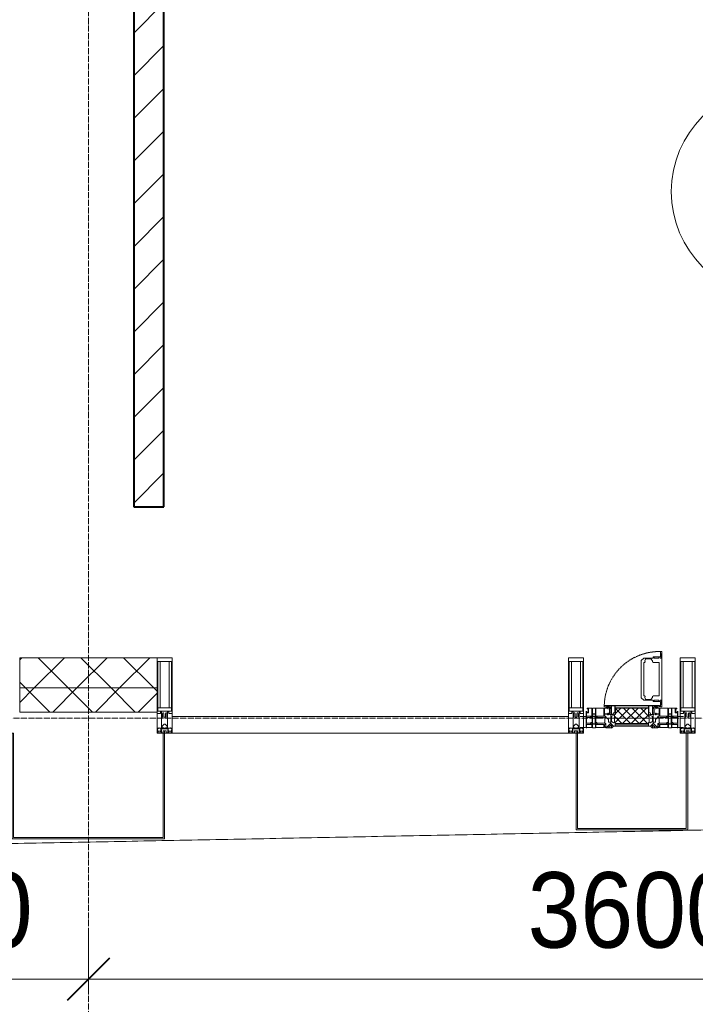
# Model space of a CAD drawing. Header units: millimetres. Extents: x 5617 to 183965, y 7718 to 172958.
# Tile 73 of 120: x 75697 to 77935, y 14453 to 17712. Entities that reach past the tile are written whole.
import ezdxf

# ---------------------------------------------------------------- set-up
doc = ezdxf.new("R2010")
doc.units = ezdxf.units.MM
for name, pattern in [('-D1-02х01', [3, 2, -1]), ('ADSK_Линия сетки', [25, 20, -2.5, 0, -2.5]), ('Линия сетки', [25, 20, -2.5, 0, -2.5])]:
    doc.linetypes.add(name, pattern=pattern)
for name, color, linetype, lineweight in [('Импосты витража', 7, 'Continuous', 18), ('Колонны', 7, 'Continuous', 18), ('Марки помещений', 7, 'Continuous', 20), ('Окна', 7, 'Continuous', 18), ('Оси', 7, 'Continuous', 9), ('Панели витража', 7, 'Continuous', 18), ('Размеры', 7, 'Continuous', 9), ('Размеры-100', 7, 'Continuous', 9), ('Стены разрез', 7, 'Continuous', 40), ('Стены штриховка', 7, 'Continuous', 40), ('Форма', 7, 'Continuous', 18), ('Элементы узлов', 7, 'Continuous', 18)]:
    doc.layers.add(name, color=color, linetype=linetype, lineweight=lineweight)
doc.styles.add('Arial', font='arial.ttf', dxfattribs={"width": 0.9, "height": 250})
doc.dimstyles.new('Основной_2_5_мм', dxfattribs={"dimscale": 304.8, "dimtxt": 255.06485, "dimasz": 0.463911, "dimexe": 0.492126, "dimexo": 0.492126, "dimgap": 0.098425, "dimtad": 1, "dimdec": 0, "dimdsep": 46, "dimtxsty": 'Arial', "dimblk1": 'OBLIQUE', "dimblk2": 'OBLIQUE', "dimsah": 1, "dimcen": 0.09, "dimdle": 0.492126, "dimazin": 2, "dimtfac": 1, "dimtdec": 4, "dimtix": 1, "dimtmove": 0, "dimatfit": 3, "dimfxl": 1, "dimtvp": 1, "dimtolj": 1, "dimtzin": 0, "dimlwd": 20, "dimlwe": 20, "dimarcsym": 2})
pattern_1 = [(45, (0, 0), (-70.71068, 70.71068), []), (135, (0, 0), (-70.71068, -70.71068), [])]

# ---------------------------------------------------------------- blocks, each defined once
blk = doc.blocks.new('135_SLK_K4_AR_rvt-1-МКСС_К4_L05_18_600_')
at = {"layer": 'Стены разрез', "lineweight": 9, "true_color": 0xcccccc}
h = blk.add_hatch(dxfattribs=at)
h.set_pattern_fill('FP_3', color=254, style=0, pattern_type=2)
h.set_pattern_definition([(45, (0, 0), (-70.71068, 70.71068), [])])
h.paths.add_polyline_path([(126200, 16100), (126200, 19400), (126100, 19400), (126100, 16100)])
at = {"layer": 'Стены разрез', "color": 254, "true_color": 0xcccccc}
for p, q in [((126100, 19400), (126100, 16100)), ((126200, 16100), (126200, 18700)), ((126100, 16100), (126200, 16100))]:
    blk.add_line(p, q, dxfattribs=at)
blk = doc.blocks.new('A_PAN_Створка - 383мм-7507229-МКСС_К4_L05_18_600_')
at = {"layer": 'Панели витража', "lineweight": 5, "true_color": 0xcccccc}
h = blk.add_hatch(dxfattribs=at)
h.set_pattern_fill('FP_5', color=254, style=0, pattern_type=2)
h.set_pattern_definition([(45, (-127750, -15350), (-14.1421356, 14.1421356), []), (135, (-127750, -15350), (-14.1421356, -14.1421356), [])])
h.paths.add_polyline_path([(-15.7, 31.8), (54.5, 31.8), (54.9, 34.1), (57.2, 36.4), (57.2, 60.8), (54.6, 63.4), (53.6, 82.7), (-54.6, 81.8), (-54.6, 63.4), (-57.2, 60.8), (-57.2, 36.4), (-54.9, 34.1), (-54.5, 31.8)])
at = {"layer": 'Окна', "color": 7, "lineweight": 5, "true_color": 0xf4f4f4}
for p, q in [((95.1, 270.5), (95.1, 252.9)), ((99.6, 270.5), (95.1, 270.5)), ((97.9, 262.4), (95.1, 262.4)), ((97.9, 262.4), (97.9, 248.4)), ((99.6, 270.5), (99.6, 87.5)), ((39.7, 249), (31.1, 240.4)), ((31.1, 117.6), (31.1, 240.4)), ((41.4, 234.2), (39.1, 233.8)), ((39.1, 179), (39.1, 233.8)), ((70.1, 249), (39.7, 249)), ((41.4, 234.2), (43.5, 236.3)), ((45, 244.7), (42.3, 239.8)), ((42.3, 239.8), (43.5, 236.3)), ((45.9, 246.8), (45, 244.7)), ((63.3, 246.8), (45.9, 246.8)), ((64.1, 245), (63.3, 246.8)), ((64.1, 245), (66.7, 241)), ((66.7, 241), (68.6, 239.7)), ((68.6, 239.7), (68.6, 236.4)), ((68.6, 236.4), (71.1, 233.9)), ((70.1, 252.9), (70.1, 249)), ((95.1, 252.9), (70.1, 252.9)), ((71.1, 233.9), (89.5, 233.9)), ((74.1, 248.4), (74.1, 252.9)), ((89.1, 248.4), (74.1, 248.4)), ((89.1, 252.9), (89.1, 248.4)), ((89.5, 233.9), (90.6, 232.8)), ((90.6, 125.2), (90.6, 232.8)), ((93.1, 248.4), (93.1, 252.9)), ((97.9, 248.4), (93.1, 248.4)), ((39.1, 179), (39.1, 124.2)), ((39.7, 109), (31.1, 117.6)), ((41.4, 123.8), (39.1, 124.2)), ((70.1, 109), (39.7, 109)), ((41.4, 123.8), (43.5, 121.7)), ((42.3, 118.2), (43.5, 121.7)), ((45, 113.3), (42.3, 118.2)), ((45.9, 111.2), (45, 113.3)), ((63.3, 111.2), (45.9, 111.2)), ((64.1, 113), (63.3, 111.2)), ((64.1, 113), (66.7, 117)), ((66.7, 117), (68.6, 118.3)), ((68.6, 121.6), (71.1, 124.1)), ((68.6, 118.3), (68.6, 121.6)), ((70.1, 105.1), (70.1, 109)), ((95.1, 105.1), (70.1, 105.1)), ((71.1, 124.1), (89.5, 124.1)), ((74.1, 109.6), (74.1, 105.1)), ((89.1, 109.6), (74.1, 109.6)), ((89.1, 105.1), (89.1, 109.6)), ((89.5, 124.1), (90.6, 125.2)), ((93.1, 109.6), (93.1, 105.1)), ((97.9, 109.6), (93.1, 109.6)), ((95.1, 87.5), (95.1, 105.1)), ((97.9, 95.6), (97.9, 109.6)), ((97.9, 95.6), (95.1, 95.6)), ((99.6, 87.5), (95.1, 87.5))]:
    blk.add_line(p, q, dxfattribs=at)
at = {"layer": 'Окна', "color": 254, "lineweight": 5, "true_color": 0xcccccc}
for p, q in [((-152, 20), (-152, 73.5)), ((-150.5, 69.5), (-150.5, 73.5)), ((-145, 69.5), (-150.5, 69.5)), ((-150.5, 33.6), (-150.5, 68)), ((-150.5, 68), (-143.5, 68)), ((-148.5, 82.5), (-132.4, 82.5)), ((-148.5, 81), (-148.5, 82.5)), ((-143.5, 81), (-148.5, 81)), ((-145, 69.5), (-145, 79.5)), ((-143.5, 68), (-143.5, 81)), ((-132.4, 56.6), (-132.4, 82.5)), ((-131, 82.5), (-120.8, 82.5)), ((-131, 82.5), (-131, 64.6)), ((-120.8, 82.5), (-120.8, 64.6)), ((-119.3, 82.5), (-92.5, 82.5)), ((-119.3, 56.6), (-119.3, 82.5)), ((-92.5, 56.6), (-92.5, 82.5)), ((-91.5, 92), (91.5, 92)), ((-91.5, 87.5), (-91.5, 92)), ((-73.9, 87.5), (-91.5, 87.5)), ((-90.8, 82.5), (-79.5, 82.5)), ((-90.8, 64.6), (-90.8, 82.5)), ((-85, 84), (-85, 87.5)), ((-85, 87.5), (-78, 87.5)), ((-78, 84), (-85, 84)), ((-80.1, 66.1), (-80.1, 64.6)), ((-78, 66.1), (-80.1, 66.1)), ((-79.5, 82.5), (-79.5, 80.6)), ((-79.5, 80.6), (-78, 80.6)), ((-78, 87.5), (-78, 84)), ((-78, 66.1), (-78, 61.1)), ((-73.9, 62.5), (-73.9, 87.5)), ((73.9, 87.5), (73.9, 62.5)), ((91.5, 87.5), (73.9, 87.5)), ((78, 87.5), (78, 84)), ((85, 87.5), (78, 87.5)), ((78, 84), (85, 84)), ((79.5, 80.6), (78, 80.6)), ((78, 66.1), (78, 61.1)), ((78, 66.1), (80.1, 66.1)), ((90.8, 82.5), (79.5, 82.5)), ((79.5, 82.5), (79.5, 80.6)), ((80.1, 66.1), (80.1, 64.6)), ((85, 84), (85, 87.5)), ((90.8, 64.6), (90.8, 82.5)), ((91.5, 92), (91.5, 87.5)), ((119.3, 82.5), (92.5, 82.5)), ((92.5, 56.6), (92.5, 82.5)), ((119.3, 56.6), (119.3, 82.5)), ((120.8, 82.5), (120.8, 64.6)), ((131, 82.5), (120.8, 82.5)), ((131, 82.5), (131, 64.6)), ((132.4, 56.6), (132.4, 82.5)), ((148.5, 82.5), (132.4, 82.5)), ((143.5, 81), (148.5, 81)), ((143.5, 68), (143.5, 81)), ((150.5, 68), (143.5, 68)), ((145, 69.5), (145, 79.5)), ((145, 69.5), (150.5, 69.5)), ((148.5, 81), (148.5, 82.5)), ((150.5, 69.5), (150.5, 73.5)), ((150.5, 33.6), (150.5, 68)), ((152, 20), (152, 73.5)), ((-171, 55.5), (-152, 55.5)), ((-150.5, 56.6), (-132.4, 56.6)), ((-136.4, 52.4), (-150.5, 52.4)), ((-136.3, 33.6), (-150.5, 33.6)), ((-137.2, 54.8), (-135.8, 50.8)), ((-132.5, 54.8), (-137.2, 54.8)), ((-137.2, 31), (-135.8, 35)), ((-132.1, 49), (-135.8, 50.8)), ((-132.1, 36.8), (-135.8, 35)), ((-132.5, 53.8), (-133.4, 52)), ((-133.4, 52), (-130.1, 50.4)), ((-133.4, 33.7), (-130.1, 35.3)), ((-132.5, 31.9), (-133.4, 33.7)), ((-132.5, 53.8), (-132.5, 54.8)), ((-132.1, 49), (-132.1, 36.8)), ((-131, 64.6), (-120.8, 64.6)), ((-131, 56.5), (-131, 62.6)), ((-120.8, 62.6), (-131, 62.6)), ((-131, 56.5), (-120.8, 56.5)), ((-131, 55.1), (-131, 52.7)), ((-120.8, 55.1), (-131, 55.1)), ((-129.4, 51.1), (-131, 52.7)), ((-129.4, 34.6), (-131, 33)), ((-131, 30.9), (-131, 33)), ((-130.1, 50.4), (-129.4, 51.1)), ((-130.1, 35.3), (-130.1, 50.4)), ((-130.1, 35.3), (-129.4, 34.6)), ((-122.4, 51.1), (-120.8, 52.7)), ((-121.7, 50.4), (-122.4, 51.1)), ((-121.7, 35.3), (-122.4, 34.6)), ((-122.4, 34.6), (-120.8, 33)), ((-118.4, 52), (-121.7, 50.4)), ((-121.7, 35.3), (-121.7, 50.4)), ((-118.4, 33.7), (-121.7, 35.3)), ((-120.8, 56.5), (-120.8, 62.6)), ((-120.8, 55.1), (-120.8, 52.7)), ((-120.8, 30.9), (-120.8, 33)), ((-119.7, 49), (-115.9, 50.8)), ((-119.7, 49), (-119.7, 36.8)), ((-119.7, 36.8), (-115.9, 35)), ((-92.5, 56.6), (-119.3, 56.6)), ((-119.3, 54.8), (-114.6, 54.8)), ((-119.3, 53.8), (-119.3, 54.8)), ((-119.3, 53.8), (-118.4, 52)), ((-119.3, 31.9), (-118.4, 33.7)), ((-114.6, 54.8), (-115.9, 50.8)), ((-114.6, 31), (-115.9, 35)), ((-94.1, 33.5), (-115.4, 33.5)), ((-94.1, 52.5), (-115.3, 52.5)), ((-89.9, 50.9), (-94.1, 52.5)), ((-89.9, 35.1), (-94.1, 33.5)), ((-80.1, 64.6), (-90.8, 64.6)), ((-90.8, 62.7), (-90.8, 56.6)), ((-80.4, 62.7), (-90.8, 62.7)), ((-90.8, 56.6), (-85.9, 56.6)), ((-89.9, 52.2), (-88.6, 53.5)), ((-89.9, 52.2), (-89.9, 50.9)), ((-89.9, 35.1), (-89.9, 50.9)), ((-89.9, 32.5), (-89.9, 35.1)), ((-85.9, 53.5), (-88.6, 53.5)), ((-85.9, 56.6), (-85.9, 53.5)), ((-85.9, 53.5), (-78, 45.6)), ((-70, 33.8), (-83.4, 20.4)), ((-80.4, 61.1), (-80.4, 62.7)), ((-78, 61.1), (-80.4, 61.1)), ((-78, 45.6), (-78, 36.8)), ((-78, 36.8), (-70, 36.8)), ((-70, 62.5), (-73.9, 62.5)), ((-70, 32.1), (-70, 62.5)), ((-70, 36.8), (-70, 33.8)), ((70, 62.5), (70, 32.1)), ((73.9, 62.5), (70, 62.5)), ((70, 36.8), (70, 33.8)), ((78, 36.8), (70, 36.8)), ((70, 33.8), (83.4, 20.4)), ((78, 61.1), (80.4, 61.1)), ((85.9, 53.5), (78, 45.6)), ((78, 45.6), (78, 36.8)), ((80.1, 64.6), (90.8, 64.6)), ((80.4, 62.7), (90.8, 62.7)), ((80.4, 61.1), (80.4, 62.7)), ((85.9, 56.6), (85.9, 53.5)), ((90.8, 56.6), (85.9, 56.6)), ((85.9, 53.5), (88.6, 53.5)), ((89.9, 52.2), (88.6, 53.5)), ((89.9, 50.9), (94.1, 52.5)), ((89.9, 52.2), (89.9, 50.9)), ((89.9, 35.1), (89.9, 50.9)), ((89.9, 35.1), (94.1, 33.5)), ((89.9, 32.5), (89.9, 35.1)), ((90.8, 62.7), (90.8, 56.6)), ((92.5, 56.6), (119.3, 56.6)), ((94.1, 52.5), (115.3, 52.5)), ((94.1, 33.5), (115.4, 33.5)), ((114.6, 54.8), (115.9, 50.8)), ((119.3, 54.8), (114.6, 54.8)), ((114.6, 31), (115.9, 35)), ((119.7, 49), (115.9, 50.8)), ((119.7, 36.8), (115.9, 35)), ((119.3, 53.8), (118.4, 52)), ((118.4, 52), (121.7, 50.4)), ((118.4, 33.7), (121.7, 35.3)), ((119.3, 31.9), (118.4, 33.7)), ((119.3, 53.8), (119.3, 54.8)), ((119.7, 49), (119.7, 36.8)), ((131, 64.6), (120.8, 64.6)), ((120.8, 56.5), (120.8, 62.6)), ((120.8, 62.6), (131, 62.6)), ((131, 56.5), (120.8, 56.5)), ((120.8, 55.1), (120.8, 52.7)), ((120.8, 55.1), (131, 55.1)), ((122.4, 51.1), (120.8, 52.7)), ((122.4, 34.6), (120.8, 33)), ((120.8, 30.9), (120.8, 33)), ((121.7, 50.4), (122.4, 51.1)), ((121.7, 35.3), (121.7, 50.4)), ((121.7, 35.3), (122.4, 34.6)), ((129.4, 51.1), (131, 52.7)), ((130.1, 50.4), (129.4, 51.1)), ((130.1, 35.3), (129.4, 34.6)), ((129.4, 34.6), (131, 33)), ((133.4, 52), (130.1, 50.4)), ((130.1, 35.3), (130.1, 50.4)), ((133.4, 33.7), (130.1, 35.3)), ((131, 56.5), (131, 62.6)), ((131, 55.1), (131, 52.7)), ((131, 30.9), (131, 33)), ((132.1, 49), (135.8, 50.8)), ((132.1, 49), (132.1, 36.8)), ((132.1, 36.8), (135.8, 35)), ((150.5, 56.6), (132.4, 56.6)), ((132.5, 54.8), (137.2, 54.8)), ((132.5, 53.8), (132.5, 54.8)), ((132.5, 53.8), (133.4, 52)), ((132.5, 31.9), (133.4, 33.7)), ((137.2, 54.8), (135.8, 50.8)), ((137.2, 31), (135.8, 35)), ((136.3, 33.6), (150.5, 33.6)), ((136.4, 52.4), (150.5, 52.4)), ((171, 55.5), (152, 55.5)), ((-171, 18.5), (-153.5, 18.5)), ((-153.5, 18.5), (-152, 20)), ((-150.5, 29.4), (-132.4, 29.4)), ((-150.5, 17), (-150.5, 29.4)), ((-132.4, 18.6), (-150.5, 18.6)), ((-132.5, 31), (-137.2, 31)), ((-132.5, 31.9), (-132.5, 31)), ((-132.4, 29.4), (-132.4, 18.6)), ((-120.8, 30.9), (-131, 30.9)), ((-131, 29.5), (-120.8, 29.5)), ((-131, 18.2), (-131, 29.5)), ((-120.8, 18.2), (-131, 18.2)), ((-120.8, 18.2), (-120.8, 29.5)), ((-119.3, 31.9), (-119.3, 31)), ((-119.3, 31), (-114.6, 31)), ((-92.5, 29.4), (-119.3, 29.4)), ((-119.3, 29.4), (-119.3, 18.6)), ((-119.3, 18.6), (-92.5, 18.6)), ((-92.5, 18.6), (-92.5, 29.4)), ((-90.8, 18.5), (-90.8, 29.4)), ((-90.8, 29.4), (-85.9, 29.4)), ((-87.3, 18.5), (-90.8, 18.5)), ((-85.9, 32.5), (-89.9, 32.5)), ((-87.3, 21.9), (-85.9, 21.9)), ((-87.3, 20.4), (-87.3, 21.9)), ((-87.3, 20.4), (-87.3, 18.5)), ((-84.8, 20.4), (-87.3, 20.4)), ((-85.9, 29.4), (-85.9, 32.5)), ((-85.9, 21.9), (-85.9, 29.4)), ((-85.9, 18.2), (-85.9, 20.4)), ((-75.9, 18.2), (-85.9, 18.2)), ((-83.4, 20.4), (-84.8, 20.4)), ((-75.9, 23.5), (-73, 23.5)), ((-75.9, 21.5), (-75.9, 23.5)), ((-75.9, 21.5), (-75.9, 18.2)), ((-74.9, 21.5), (-75.9, 21.5)), ((-74.9, 17.9), (-74.9, 21.5)), ((-68.9, 17.9), (-74.9, 17.9)), ((-67.2, 29.3), (-73, 23.5)), ((-61.4, 23.5), (-70, 32.1)), ((-68.9, 21.5), (-68.9, 17.9)), ((-67.9, 21.5), (-68.9, 21.5)), ((-67.9, 23.5), (-64.6, 26.8)), ((-67.9, 23.5), (-64.6, 26.8)), ((-67.9, 21.5), (-67.9, 23.5)), ((-67.9, 17), (-67.9, 23.5)), ((-61.4, 23.5), (-67.9, 17)), ((-64.6, 26.8), (-67.2, 29.3)), ((-64.6, 26.8), (-61.4, 23.5)), ((61.4, 23.5), (-61.4, 23.5)), ((70, 32.1), (61.4, 23.5)), ((61.4, 23.5), (64.6, 26.8)), ((67.9, 17), (61.4, 23.5)), ((64.6, 26.8), (67.2, 29.3)), ((67.9, 23.5), (64.6, 26.8)), ((64.6, 26.8), (67.9, 23.5)), ((67.2, 29.3), (73, 23.5)), ((67.9, 21.5), (67.9, 23.5)), ((67.9, 23.5), (67.9, 17)), ((67.9, 21.5), (68.9, 21.5)), ((68.9, 21.5), (68.9, 17.9)), ((68.9, 17.9), (74.9, 17.9)), ((75.9, 23.5), (73, 23.5)), ((74.9, 21.5), (75.9, 21.5)), ((74.9, 17.9), (74.9, 21.5)), ((75.9, 21.5), (75.9, 23.5)), ((75.9, 21.5), (75.9, 18.2)), ((75.9, 18.2), (85.9, 18.2)), ((83.4, 20.4), (84.8, 20.4)), ((84.8, 20.4), (87.3, 20.4)), ((85.9, 32.5), (89.9, 32.5)), ((85.9, 29.4), (85.9, 32.5)), ((85.9, 21.9), (85.9, 29.4)), ((90.8, 29.4), (85.9, 29.4)), ((87.3, 21.9), (85.9, 21.9)), ((85.9, 18.2), (85.9, 20.4)), ((87.3, 20.4), (87.3, 21.9)), ((87.3, 20.4), (87.3, 18.5)), ((87.3, 18.5), (90.8, 18.5)), ((90.8, 18.5), (90.8, 29.4)), ((92.5, 18.6), (92.5, 29.4)), ((92.5, 29.4), (119.3, 29.4)), ((119.3, 18.6), (92.5, 18.6)), ((119.3, 31), (114.6, 31)), ((119.3, 31.9), (119.3, 31)), ((119.3, 29.4), (119.3, 18.6)), ((120.8, 30.9), (131, 30.9)), ((120.8, 18.2), (120.8, 29.5)), ((131, 29.5), (120.8, 29.5)), ((120.8, 18.2), (131, 18.2)), ((131, 18.2), (131, 29.5)), ((150.5, 29.4), (132.4, 29.4)), ((132.4, 29.4), (132.4, 18.6)), ((132.4, 18.6), (150.5, 18.6)), ((132.5, 31.9), (132.5, 31)), ((132.5, 31), (137.2, 31)), ((150.5, 17), (150.5, 29.4)), ((153.5, 18.5), (152, 20)), ((171, 18.5), (153.5, 18.5))]:
    blk.add_line(p, q, dxfattribs=at)
at = {"layer": 'Окна', "color": 254, "linetype": '-D1-02х01', "lineweight": 5, "true_color": 0xcccccc}
blk.add_arc((91.4, 87.5), 183, 88.8555, 178.5909, dxfattribs=at)
at = {"layer": 'Элементы узлов', "color": 254, "lineweight": 5, "true_color": 0xcccccc}
for p, q in [((-91.5, 92), (-91.5, 87.5)), ((-91.5, 92), (91.5, 92)), ((-91.5, 87.5), (-73.9, 87.5)), ((-83.4, 90.3), (-69.4, 90.3)), ((-83.4, 90.3), (-83.4, 87.5)), ((-73.9, 87.5), (-73.9, 62.5)), ((-69.4, 85.5), (-73.9, 85.5)), ((-73.9, 81.5), (-69.4, 81.5)), ((-69.4, 66.5), (-73.9, 66.5)), ((-69.4, 90.3), (-69.4, 85.5)), ((-69.4, 81.5), (-69.4, 66.5)), ((-67.9, 89.3), (-66.9, 90.3)), ((-67.9, 62.5), (-67.9, 89.3)), ((-66.9, 90.3), (-57.4, 90.3)), ((-60.1, 67.7), (-61.7, 64.9)), ((-56.4, 67.7), (-60.1, 67.7)), ((-57.4, 90.3), (-56.4, 89.4)), ((-56.4, 89.4), (-56.4, 67.7)), ((-53.9, 90.3), (-54.9, 89.3)), ((-54.9, 89.3), (-54.9, 85.6)), ((-54.9, 85.6), (-53.9, 84.6)), ((-54.9, 81.9), (-53.8, 83)), ((-54.9, 63.5), (-54.9, 81.9)), ((-53.6, 82.7), (-54.6, 81.8)), ((-54.6, 81.8), (-54.6, 63.4)), ((53.9, 90.3), (-53.9, 90.3)), ((-53.9, 84.6), (53.9, 84.6)), ((53.8, 83), (-53.8, 83)), ((53.6, 82.7), (-53.6, 82.7)), ((54.6, 81.8), (53.6, 82.7)), ((54.9, 81.9), (53.8, 83)), ((53.9, 90.3), (54.9, 89.3)), ((54.9, 85.6), (53.9, 84.6)), ((54.6, 63.4), (54.6, 81.8)), ((54.9, 89.3), (54.9, 85.6)), ((54.9, 63.5), (54.9, 81.9)), ((57.4, 90.3), (56.4, 89.4)), ((56.4, 89.4), (56.4, 67.7)), ((56.4, 67.7), (60.1, 67.7)), ((66.9, 90.3), (57.4, 90.3)), ((60.1, 67.7), (61.7, 64.9)), ((67.9, 89.3), (66.9, 90.3)), ((67.9, 62.5), (67.9, 89.3)), ((69.4, 90.3), (69.4, 85.5)), ((83.4, 90.3), (69.4, 90.3)), ((69.4, 85.5), (73.9, 85.5)), ((69.4, 81.5), (69.4, 66.5)), ((73.9, 81.5), (69.4, 81.5)), ((69.4, 66.5), (73.9, 66.5)), ((91.5, 87.5), (73.9, 87.5)), ((73.9, 87.5), (73.9, 62.5)), ((83.4, 90.3), (83.4, 87.5)), ((91.5, 92), (91.5, 87.5)), ((-73.9, 62.5), (-70, 62.5)), ((-70, 62.5), (-70, 32.1)), ((-61.7, 62.5), (-67.9, 62.5)), ((-66, 56.5), (-67.8, 55.7)), ((-67.8, 55.7), (-67.8, 38.3)), ((-67.8, 38.3), (-65.7, 37.4)), ((-66, 56.5), (-62, 59.1)), ((-65.7, 37.4), (-60.8, 34.7)), ((-62, 59.1), (-60.7, 61)), ((-61.7, 64.9), (-61.7, 62.5)), ((-60.8, 34.7), (-57.3, 35.9)), ((-60.7, 61), (-57.4, 61)), ((-57.4, 61), (-54.9, 63.5)), ((-55.2, 33.8), (-57.3, 35.9)), ((-54.6, 63.4), (-57.2, 60.8)), ((-57.2, 60.8), (-57.2, 36.4)), ((-57.2, 36.4), (-54.9, 34.1)), ((-55.2, 33.8), (-54.8, 31.5)), ((-54.9, 34.1), (-54.5, 31.8)), ((54.5, 31.8), (54.9, 34.1)), ((57.2, 60.8), (54.6, 63.4)), ((55.2, 33.8), (54.8, 31.5)), ((57.4, 61), (54.9, 63.5)), ((54.9, 34.1), (57.2, 36.4)), ((55.2, 33.8), (57.3, 35.9)), ((57.2, 36.4), (57.2, 60.8)), ((60.8, 34.7), (57.3, 35.9)), ((60.7, 61), (57.4, 61)), ((62, 59.1), (60.7, 61)), ((65.7, 37.4), (60.8, 34.7)), ((61.7, 64.9), (61.7, 62.5)), ((61.7, 62.5), (67.9, 62.5)), ((66, 56.5), (62, 59.1)), ((67.8, 38.3), (65.7, 37.4)), ((66, 56.5), (67.8, 55.7)), ((67.8, 55.7), (67.8, 38.3)), ((70, 62.5), (70, 32.1)), ((73.9, 62.5), (70, 62.5)), ((-70, 32.1), (-61.4, 23.5)), ((61.4, 23.5), (-61.4, 23.5)), ((-53.9, 30.5), (-54.9, 29.5)), ((-54.9, 29.5), (-54.9, 25.8)), ((-54.9, 25.8), (-53.9, 24.8)), ((0, 31.5), (-54.8, 31.5)), ((-54.5, 31.8), (54.5, 31.8)), ((53.9, 30.5), (-53.9, 30.5)), ((-53.9, 24.8), (53.9, 24.8)), ((0, 31.5), (54.8, 31.5)), ((53.9, 30.5), (54.9, 29.5)), ((54.9, 25.8), (53.9, 24.8)), ((54.9, 29.5), (54.9, 25.8)), ((70, 32.1), (61.4, 23.5))]:
    blk.add_line(p, q, dxfattribs=at)
blk = doc.blocks.new('System Panel - A_PAN_Glass-7506762-МКСС_К4_L05_18_600_')
at = {"layer": 'Панели витража', "color": 254, "lineweight": 5, "true_color": 0xcccccc}
for p, q in [((656.25, 55), (-656.25, 55)), ((-656.25, 55), (-656.25, 0)), ((656.25, 0), (656.25, 55)), ((-656.25, 0), (656.25, 0))]:
    blk.add_line(p, q, dxfattribs=at)
blk = doc.blocks.new('Rectangular Mullion - 50Wx250H-2623690-МКСС_К4_L05_18_600_')
at = {"layer": 'Элементы узлов', "color": 254, "lineweight": 5, "true_color": 0xcccccc}
for p, q in [((-25, 65.2), (-25, 250)), ((-25, 250), (0, 250)), ((-23, 237.3), (0, 237.3)), ((-23, 237.3), (-23, 73.6)), ((-14.9, 84), (-14.9, 237.3)), ((25, 250), (0, 250)), ((23, 237.3), (0, 237.3)), ((14.9, 84), (14.9, 237.3)), ((23, 237.3), (23, 73.6)), ((25, 65.2), (25, 250)), ((-14, 65.2), (-25, 65.2)), ((0, 84), (-23, 84)), ((-0.5, 73.6), (-23, 73.6)), ((-14, 71.3), (-14, 65.2)), ((-10, 71.3), (-14, 71.3)), ((-10, 53), (-10, 71.3)), ((-7, 65.2), (-5.9, 67.3)), ((-7, 65.2), (-7, 54.7)), ((-4.1, 67.3), (-5.9, 67.3)), ((-4.1, 67.3), (-2.9, 65.1)), ((0, 84), (23, 84)), ((0.5, 73.6), (23, 73.6)), ((4.1, 67.3), (2.9, 65.1)), ((4.1, 67.3), (5.9, 67.3)), ((7, 65.2), (5.9, 67.3)), ((7, 65.2), (7, 54.7)), ((10, 71.3), (14, 71.3)), ((10, 53), (10, 71.3)), ((14, 71.3), (14, 65.2)), ((14, 65.2), (25, 65.2)), ((-8.7, 53), (-10, 53)), ((-10, 53), (-10, 17)), ((-8.7, 53), (-7, 54.7)), ((-2.9, 65.1), (-2.9, 54.6)), ((-1.3, 53), (-2.9, 54.6)), ((0, 53), (-1.3, 53)), ((0, 53), (1.3, 53)), ((1.3, 53), (2.9, 54.6)), ((2.9, 65.1), (2.9, 54.6)), ((8.7, 53), (7, 54.7)), ((8.7, 53), (10, 53)), ((10, 53), (10, 17)), ((-23.8, 14.6), (-25, 14.2)), ((-25, 0), (-25, 14.2)), ((-22.3, 17), (-23.8, 17)), ((-23.8, 17), (-23.8, 14.6)), ((-22.5, 10.6), (-23.8, 14.6)), ((-22.5, 10.6), (-23.7, 9.9)), ((-23.7, 1.3), (-23.7, 9.9)), ((-23.7, 1.3), (-11.8, 1.3)), ((-23.2, 10.2), (-22.5, 8)), ((-22.5, 8), (-22.5, 4.5)), ((-21.3, 4.5), (-22.5, 4.5)), ((-22.3, 17), (-22.3, 16)), ((-22.3, 16), (-21.3, 16)), ((-19, 17.6), (-21.3, 16)), ((-21.3, 4.5), (-21.3, 6.5)), ((-21.3, 6.5), (-14.2, 6.5)), ((-18.4, 16.6), (-19, 17.6)), ((-7.4, 16.6), (-18.4, 16.6)), ((-14.2, 6.5), (-14.2, 4.5)), ((-13.2, 4.5), (-14.2, 4.5)), ((-13.2, 4.5), (-12.2, 7.2)), ((-12.7, 7.6), (-11.3, 11.4)), ((-12.7, 7.6), (-11.8, 6.9)), ((-12.2, 9), (-12.2, 14.8)), ((-12.2, 14.8), (0, 14.8)), ((-11.8, 1.3), (-11.8, 6.9)), ((-10.5, 11.2), (-11.3, 11.4)), ((-10.5, 1.5), (-10.5, 11.2)), ((-4.8, 1.5), (-10.5, 1.5)), ((-10, 17), (-7.5, 17)), ((-8.5, 23), (-1.5, 30)), ((-8.5, 18.5), (-8.5, 23)), ((-7.5, 18.5), (-8.5, 18.5)), ((-7.5, 17), (-7.5, 18.5)), ((-7.4, 18), (-7.4, 16.6)), ((-2.6, 18), (-7.4, 18)), ((0, 8), (-4.8, 8)), ((-4.8, 1.5), (-4.8, 8)), ((-2.6, 18), (-2.6, 16.8)), ((-2.6, 16.8), (0, 16.8)), ((-1.5, 30), (0, 30)), ((1.5, 30), (0, 30)), ((2.6, 16.8), (0, 16.8)), ((0, 14.8), (0, 16.8)), ((0, 14.8), (0, 16.8)), ((12.2, 14.8), (0, 14.8)), ((0, 0), (0, 8)), ((0, 8), (4.8, 8)), ((0, 0), (0, 8)), ((8.5, 23), (1.5, 30)), ((2.6, 18), (2.6, 16.8)), ((2.6, 18), (7.4, 18)), ((4.8, 1.5), (4.8, 8)), ((4.8, 1.5), (10.5, 1.5)), ((7.4, 18), (7.4, 16.6)), ((7.4, 16.6), (18.4, 16.6)), ((7.5, 18.5), (8.5, 18.5)), ((7.5, 17), (7.5, 18.5)), ((10, 17), (7.5, 17)), ((8.5, 18.5), (8.5, 23)), ((10.5, 11.2), (11.3, 11.4)), ((10.5, 1.5), (10.5, 11.2)), ((12.7, 7.6), (11.3, 11.4)), ((12.7, 7.6), (11.8, 6.9)), ((11.8, 1.3), (11.8, 6.9)), ((23.7, 1.3), (11.8, 1.3)), ((12.2, 9), (12.2, 14.8)), ((13.2, 4.5), (12.2, 7.2)), ((13.2, 4.5), (14.2, 4.5)), ((21.3, 6.5), (14.2, 6.5)), ((14.2, 6.5), (14.2, 4.5)), ((18.4, 16.6), (19, 17.6)), ((19, 17.6), (21.3, 16)), ((22.3, 16), (21.3, 16)), ((21.3, 4.5), (21.3, 6.5)), ((21.3, 4.5), (22.5, 4.5)), ((22.3, 17), (22.3, 16)), ((22.3, 17), (23.8, 17)), ((22.5, 10.6), (23.8, 14.6)), ((22.5, 10.6), (23.7, 9.9)), ((23.2, 10.2), (22.5, 8)), ((22.5, 8), (22.5, 4.5)), ((23.7, 1.3), (23.7, 9.9)), ((23.8, 17), (23.8, 14.6)), ((23.8, 14.6), (25, 14.2)), ((25, 0), (25, 14.2)), ((-25, 0), (0, 0)), ((25, 0), (0, 0))]:
    blk.add_line(p, q, dxfattribs=at)
for centre, start, end in [((-0.5, 73.1), 360, 90), ((0.5, 73.1), 90, 180)]:
    blk.add_arc(centre, 0.5, start, end, dxfattribs=at)
blk = doc.blocks.new('Rectangular Mullion - R_StandardFrame_50Wx250H-7506756-МКСС_К4_L05_18_600_')
at = {"layer": 'Импосты витража', "color": 254, "lineweight": 5, "true_color": 0xcccccc}
for p, q in [((-25, -250), (-25, 0)), ((-25, 0), (-5, 0)), ((0, 0), (25, 0)), ((25, 0), (25, -250)), ((25, -250), (-25, -250))]:
    blk.add_line(p, q, dxfattribs=at)
blk = doc.blocks.new('Rectangular Mullion - R_StandardFrame_50Wx250H-V47-МКСС_К4_L05_18_600_')
at = {"layer": 'Импосты витража', "color": 254, "lineweight": 5, "true_color": 0xcccccc}
for p, q in [((-25, -250), (-25, 0)), ((-25, 0), (0, 0)), ((5, 0), (25, 0)), ((25, 0), (25, -250)), ((25, -250), (-25, -250))]:
    blk.add_line(p, q, dxfattribs=at)
blk = doc.blocks.new('A_SLK_PAN_Type1 - Прямой тип панели-6537453-МКСС_К4_L05_18_600_')
at = {"layer": 'Колонны', "color": 254, "lineweight": 5, "true_color": 0xcccccc}
for p, q in [((-252.5, 350), (252.5, 350)), ((-252.5, 0), (-252.5, 350)), ((-247.5, 345), (-247.5, 0)), ((247.5, 345), (-247.5, 345)), ((247.5, 0), (247.5, 345)), ((252.5, 350), (252.5, 0)), ((-247.5, 0), (-252.5, 0)), ((252.5, 0), (247.5, 0))]:
    blk.add_line(p, q, dxfattribs=at)
blk = doc.blocks.new('A_SLK_PAN_Type1 - Прямой тип панели Ф-1_1-7500429-МКСС_К4_L05_18_600_')
at = {"layer": 'Колонны', "color": 254, "lineweight": 5, "true_color": 0xcccccc}
for p, q in [((-185, 320), (185, 320)), ((-185, 0), (-185, 320)), ((-180, 315), (-180, 0)), ((180, 315), (-180, 315)), ((180, 0), (180, 315)), ((185, 320), (185, 0)), ((-180, 0), (-185, 0)), ((185, 0), (180, 0))]:
    blk.add_line(p, q, dxfattribs=at)
blk = doc.blocks.new('135_SLK_K4_AR_FCD_rvt-1-МКСС_К4_L05_18_600_')
at = {"layer": 'Стены разрез', "lineweight": 5, "true_color": 0xcccccc}
h = blk.add_hatch(dxfattribs=at)
h.set_pattern_fill('FP_4', color=254, style=0, pattern_type=2)
h.set_pattern_definition(pattern_1)
h.paths.add_polyline_path([(125722.5, 15500), (126177.5, 15500), (126177.5, 15600), (125722.5, 15600)])
h = blk.add_hatch(dxfattribs=at)
h.set_pattern_fill('FP_4', color=254, style=0, pattern_type=2)
h.set_pattern_definition(pattern_1)
h.paths.add_polyline_path([(125722.5, 15420), (126177.5, 15420), (126177.5, 15500), (125722.5, 15500), (125722.5, 15481.3)])
at = {"layer": 'Стены разрез', "color": 254, "lineweight": 9, "true_color": 0xcccccc}
for p, q in [((126177.5, 15600), (125722.5, 15600)), ((125722.5, 15600), (125722.5, 15420)), ((126177.5, 15420), (126177.5, 15600)), ((125722.5, 15420), (126177.5, 15420))]:
    blk.add_line(p, q, dxfattribs=at)
at = {"layer": 'Стены штриховка', "color": 254, "lineweight": 9, "true_color": 0xcccccc}
blk.add_line((126177.5, 15500), (125722.5, 15500), dxfattribs=at)
at = {"layer": 'Форма', "color": 254, "lineweight": 9, "true_color": 0xcccccc}
blk.add_open_spline([(115402.5, 14841.8), (115450.8, 14842.1), (115604.9, 14843.1), (115864.6, 14844.8), (116181.8, 14847.2), (116499.1, 14849.7), (116816.4, 14852.4), (117133.5, 14855.3), (117450.7, 14858.4), (117768, 14861.6), (118085.3, 14865.1), (118402.4, 14868.6), (118719.6, 14872.4), (119036.9, 14876.2), (119354.1, 14880.3), (119671.3, 14884.4), (119988.4, 14888.7), (120305.7, 14893.2), (120623, 14897.8), (120940.1, 14902.5), (121257.2, 14907.3), (121574.5, 14912.2), (121891.8, 14917.3), (122208.9, 14922.4), (122526, 14927.7), (122843.3, 14933), (123160.6, 14938.5), (123477.7, 14944), (123794.8, 14949.6), (124059.2, 14954.4), (124270.8, 14958.2), (124482.2, 14962.1), (124746.5, 14967), (125010.7, 14971.9), (125222.2, 14975.9), (125380.9, 14978.9), (125539.5, 14981.9), (125751, 14985.9), (126015.2, 14991), (126332.3, 14997.1), (126596.7, 15002.2), (126808.3, 15006.4), (127019.7, 15010.5), (127283.9, 15015.7), (127548.1, 15020.9), (127759.6, 15025), (127918.3, 15028.2), (128077, 15031.3), (128288.5, 15035.5), (128552.6, 15040.7), (128816.8, 15045.9), (129028.3, 15050), (129187.1, 15053.2), (129345.8, 15056.3), (129557.2, 15060.4), (129821.3, 15065.5), (130085.5, 15070.6), (130297, 15074.7), (130455.8, 15077.7), (130614.6, 15080.8), (130826, 15084.8), (131037.2, 15088.7), (131248.5, 15092.6), (131407, 15095.5), (131565.7, 15098.4), (131724.6, 15101.3), (131883.4, 15104.1), (132041.9, 15106.9), (132200.4, 15109.7), (132358.7, 15112.4), (132517.1, 15115.1), (132675.6, 15117.8), (132807.9, 15119.9), (132913.8, 15121.7), (132993.3, 15122.9), (133072.8, 15124.2), (133178.7, 15125.9), (133310.8, 15127.9), (133469.1, 15130.4), (133627.4, 15132.7), (133785.7, 15135), (133944.2, 15137.3), (134076.5, 15139.1), (134182.5, 15140.5), (134262.2, 15141.5), (134341.8, 15142.6), (134447.7, 15143.9), (134579.7, 15145.5), (134737.9, 15147.4), (134896, 15149.1), (135054.1, 15150.8), (135212.6, 15152.4), (135345, 15153.6), (135451.2, 15154.5), (135531.1, 15155.2), (135611, 15155.8), (135717.5, 15156.6), (135850.6, 15157.6), (136010.2, 15158.5), (136222.4, 15159.6), (136486.6, 15160.6), (136696, 15160.9), (136800, 15160.9)], degree=3, knots=[-0.4216038, -0.4216038, -0.4216038, -0.4216038, -0.41875, -0.4125, -0.40625, -0.4, -0.39375, -0.3875, -0.38125, -0.375, -0.36875, -0.3625, -0.35625, -0.35, -0.34375, -0.3375, -0.33125, -0.325, -0.31875, -0.3125, -0.30625, -0.3, -0.29375, -0.2875, -0.28125, -0.275, -0.26875, -0.2625, -0.25625, -0.25, -0.246875, -0.24375, -0.2375, -0.23125, -0.228125, -0.225, -0.221875, -0.21875, -0.2125, -0.20625, -0.2, -0.196875, -0.19375, -0.1875, -0.18125, -0.178125, -0.175, -0.171875, -0.16875, -0.1625, -0.15625, -0.153125, -0.15, -0.146875, -0.14375, -0.1375, -0.13125, -0.128125, -0.125, -0.121875, -0.11875, -0.1125, -0.109375, -0.10625, -0.103125, -0.1, -0.096875, -0.09375, -0.090625, -0.0875, -0.084375, -0.08125, -0.078125, -0.0765625, -0.075, -0.0734375, -0.071875, -0.06875, -0.065625, -0.0625, -0.059375, -0.05625, -0.053125, -0.0515625, -0.05, -0.0484375, -0.046875, -0.04375, -0.040625, -0.0375, -0.034375, -0.03125, -0.028125, -0.0265625, -0.025, -0.0234375, -0.021875, -0.01875, -0.015625, -0.0125, -0.00625, 0, 0, 0, 0], dxfattribs=at)
at = {"layer": 'Импосты витража', "color": 254, "lineweight": 5, "true_color": 0xcccccc}
for p in [(126202.5, 15350), (127565, 15350), (127935, 15350)]:
    blk.add_blockref('Rectangular Mullion - 50Wx250H-2623690-МКСС_К4_L05_18_600_', p, dxfattribs=at)
at = {"layer": 'Импосты витража', "color": 254, "lineweight": 5, "true_color": 0xcccccc, "extrusion": (0, 0, -1), "rotation": 180}
for name, p in [('Rectangular Mullion - R_StandardFrame_50Wx250H-7506756-МКСС_К4_L05_18_600_', (-126202.5, 15350)), ('Rectangular Mullion - R_StandardFrame_50Wx250H-V47-МКСС_К4_L05_18_600_', (-127565, 15350)), ('Rectangular Mullion - R_StandardFrame_50Wx250H-7506756-МКСС_К4_L05_18_600_', (-127935, 15350))]:
    blk.add_blockref(name, p, dxfattribs=at)
at = {"layer": 'Колонны', "color": 254, "lineweight": 5, "true_color": 0xcccccc, "rotation": 180}
for name, p in [('A_SLK_PAN_Type1 - Прямой тип панели-6537453-МКСС_К4_L05_18_600_', (125950, 15350)), ('A_SLK_PAN_Type1 - Прямой тип панели Ф-1_1-7500429-МКСС_К4_L05_18_600_', (127750, 15350))]:
    blk.add_blockref(name, p, dxfattribs=at)
at = {"layer": 'Панели витража', "color": 254, "lineweight": 5, "true_color": 0xcccccc}
for name, p in [('A_PAN_Створка - 383мм-7507229-МКСС_К4_L05_18_600_', (127750, 15350)), ('System Panel - A_PAN_Glass-7506762-МКСС_К4_L05_18_600_', (126883.8, 15350))]:
    blk.add_blockref(name, p, dxfattribs=at)
blk = doc.blocks.new('050_Марка_Помещение - Номер-620969-МКСС_К4_L05_18_600_')
at = {"layer": 'Марки помещений'}
blk.add_circle((0, 0), 3.5, dxfattribs=at)
blk = doc.blocks.new('DIMBLOCK25-МКСС_К4_L05_18_600_')
at = {"layer": 'Размеры-100', "lineweight": 20, "transparency": 16777216}
for p, q in [((75024.8, 14535.5), (75024.8, 14685.5)), ((75924.8, 14535.5), (75924.8, 14685.5)), ((75024.8, 14535.5), (75924.8, 14535.5)), ((75024.8, 14535.5), (75024.8, 14485.5)), ((75924.8, 14535.5), (75924.8, 14485.5))]:
    blk.add_line(p, q, dxfattribs=at)
at = {"layer": 'Размеры-100', "lineweight": 40, "transparency": 16777216}
for p, q in [((75024.8, 14535.5), (75095.5, 14606.2)), ((75924.8, 14535.5), (75995.5, 14606.2)), ((75024.8, 14535.5), (74954.1, 14464.8)), ((75924.8, 14535.5), (75854.1, 14464.8))]:
    blk.add_line(p, q, dxfattribs=at)
at = {"layer": 'Размеры-100', "color": 0, "lineweight": 20, "transparency": 16777216, "insert": (75215.8, 14890.1), "char_height": 250, "width": 621.573, "attachment_point": 1, "line_spacing_factor": 0.941778, "style": 'Arial'}
blk.add_mtext('900', dxfattribs=at)
blk = doc.blocks.new('_Oblique')
at = {"color": 0, "linetype": 'ByBlock', "lineweight": -2}
blk.add_line((-0.5, -0.5), (0.5, 0.5), dxfattribs=at)
blk = doc.blocks.new('DIMBLOCK26-МКСС_К4_L05_18_600_')
at = {"layer": 'Размеры-100', "lineweight": 20, "transparency": 16777216}
for p, q in [((75924.8, 14535.5), (75924.8, 14685.5)), ((79524.8, 14535.5), (79524.8, 14685.5)), ((75924.8, 14535.5), (79524.8, 14535.5)), ((75924.8, 14535.5), (75924.8, 14485.5)), ((79524.8, 14535.5), (79524.8, 14485.5))]:
    blk.add_line(p, q, dxfattribs=at)
at = {"layer": 'Размеры-100', "lineweight": 40, "transparency": 16777216}
for p, q in [((75924.8, 14535.5), (75995.5, 14606.2)), ((79524.8, 14535.5), (79595.5, 14606.2)), ((75924.8, 14535.5), (75854.1, 14464.8)), ((79524.8, 14535.5), (79454.1, 14464.8))]:
    blk.add_line(p, q, dxfattribs=at)
at = {"layer": 'Размеры-100', "color": 0, "lineweight": 20, "transparency": 16777216, "insert": (77379.5, 14890.1), "char_height": 250, "width": 828.765, "attachment_point": 1, "line_spacing_factor": 0.941778, "style": 'Arial'}
blk.add_mtext('3600', dxfattribs=at)

msp = doc.modelspace()

# ---------------------------------------------------------------- linework, layer by layer
at = {"layer": 'Оси', "linetype": 'Линия сетки'}
msp.add_line((75924.8, 12025.7), (75924.8, 33150), dxfattribs=at)
at = {"layer": 'Оси', "linetype": 'ADSK_Линия сетки'}
msp.add_line((86966.3, 15400), (26901, 15400), dxfattribs=at)

# ---------------------------------------------------------------- block references
at = {"lineweight": 5}
for name in ['135_SLK_K4_AR_FCD_rvt-1-МКСС_К4_L05_18_600_', '135_SLK_K4_AR_rvt-1-МКСС_К4_L05_18_600_']:
    msp.add_blockref(name, (-50025.2, 0), dxfattribs=at)
at = {"layer": 'Марки помещений', "xscale": 99.99999999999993, "yscale": 99.99999999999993, "zscale": 99.99999999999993}
msp.add_blockref('050_Марка_Помещение - Номер-620969-МКСС_К4_L05_18_600_', (78205.2, 17143), dxfattribs=at)

# ---------------------------------------------------------------- dimensions: what is measured, and where the dimension line sits
at = {"layer": 'Размеры', "lineweight": 20}
for base, p1, p2, override, picture, middle in [((75924.8, 14535.5), (75024.8, 14635.5), (75924.8, 14635.5), {"dimpost": '<>', "dimfxl": 900}, 'DIMBLOCK25-МКСС_К4_L05_18_600_', (75474.8, 14693.2)), ((79524.8, 14535.5), (75924.8, 14635.5), (79524.8, 14635.5), {"dimpost": '<>', "dimfxl": 3600}, 'DIMBLOCK26-МКСС_К4_L05_18_600_', (77724.8, 14693.3))]:
    dim = msp.add_linear_dim(base=base, p1=p1, p2=p2, dimstyle='Основной_2_5_мм', override=override, dxfattribs=at)
    dim.commit()
    dim.dimension.update_dxf_attribs({"geometry": picture, "text_midpoint": middle})

doc.saveas('drawing.dxf')
